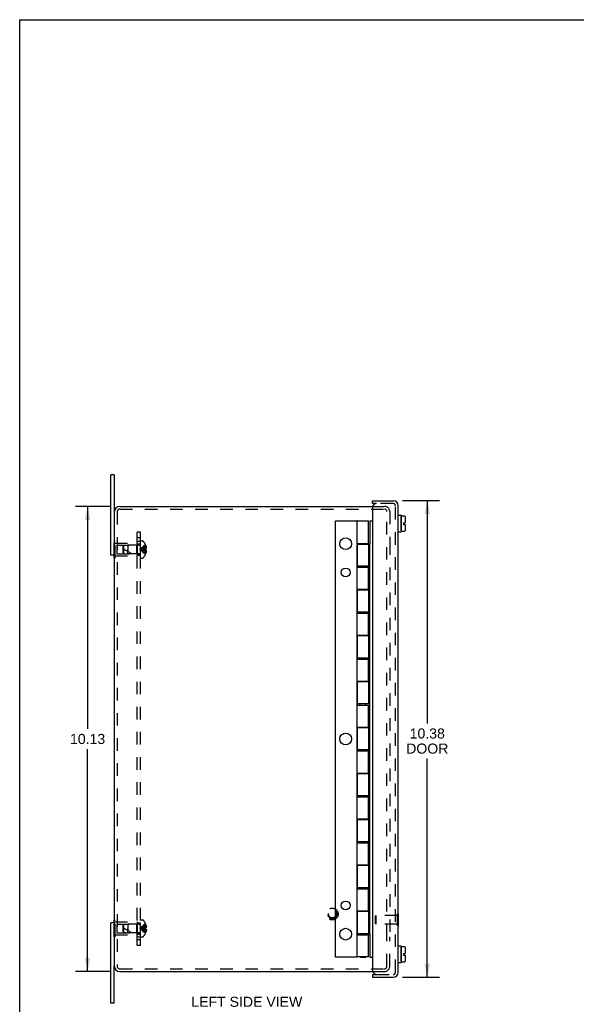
# Model space of a CAD drawing. Header units: inches. Extents: x 0 to 49.8, y 0 to 32.2.
# Tile 2 of 6: x 0 to 12.1, y 10.8 to 32.2. Entities that reach past the tile are written whole.
import ezdxf

# ---------------------------------------------------------------- set-up
doc = ezdxf.new("R2010")
doc.units = ezdxf.units.IN
doc.header["$LTSCALE"] = 2.736585
doc.header["$MEASUREMENT"] = 0
doc.linetypes.add('HIDDEN', pattern=[0.2, 0.1, -0.1])
doc.layers.get('0').update_dxf_attribs({"linetype": 'CONTINUOUS'})
for name, color, linetype in [('DEFAULT_2', 8, 'HIDDEN'), ('DIMENSIONS', 7, 'CONTINUOUS'), ('DOOR_ASSEMBLY', 7, 'CONTINUOUS'), ('SUBPANEL', 7, 'CONTINUOUS')]:
    doc.layers.add(name, color=color, linetype=linetype)
doc.styles.get("Standard").update_dxf_attribs({"font": 'arial.ttf'})
doc.dimstyles.new('DIMSTYLE_1', dxfattribs={"dimtxt": 0.219512, "dimasz": 0.292683, "dimexe": 0.09, "dimexo": 0.07, "dimgap": 0.0375, "dimtad": 0, "dimtih": 1, "dimtoh": 1, "dimzin": 4, "dimdsep": 46, "dimtxsty": 'Standard', "dimblk": '_FILLED', "dimblk1": '_FILLED', "dimblk2": '_FILLED', "dimcen": 0.09, "dimazin": 1, "dimtfac": 1, "dimtdec": 3, "dimtofl": 0, "dimtmove": 0, "dimatfit": 3, "dimldrblk": '_FILLED', "dimfxl": 0, "dimtolj": 1, "dimtzin": 4, "dimarcsym": 0})

# ---------------------------------------------------------------- blocks, each defined once
blk = doc.blocks.new('_FILLED')
at = {"color": 0, "linetype": 'ByBlock'}
blk.add_solid([(0, 0), (-1, 0.2), (-1, -0.2)], dxfattribs=at)
blk = doc.blocks.new('*D1')
at = {"layer": 'DIMENSIONS', "color": 2, "linetype": 'Continuous'}
for p, q in [((8.339, 21.724), (9.144, 21.724)), ((8.88, 21.724), (8.88, 16.875)), ((8.88, 11.349), (8.88, 16.107)), ((8.339, 11.349), (9.144, 11.349))]:
    blk.add_line(p, q, dxfattribs=at)
at = {"layer": 'DIMENSIONS', "color": 2, "linetype": 'Continuous', "xscale": 0.2926829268, "yscale": 0.2926829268, "zscale": 0.2926829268}
for p, rotation in [((8.88, 21.724), 90), ((8.88, 11.349), 270)]:
    blk.add_blockref('_FILLED', p, dxfattribs=dict(at, rotation=rotation))
at = {"layer": 'DIMENSIONS', "color": 2, "linetype": 'Continuous', "insert": (8.88, 16.765), "char_height": 0.2195, "width": 0.91885, "attachment_point": 2, "line_spacing_factor": 0.9}
blk.add_mtext('10.38\\PDOOR', dxfattribs=at)
blk = doc.blocks.new('*D9')
at = {"layer": 'DIMENSIONS', "color": 2, "linetype": 'Continuous'}
for p, q in [((1.977, 21.599), (1.216, 21.599)), ((1.48, 21.599), (1.48, 16.756)), ((1.48, 11.474), (1.48, 16.317)), ((1.977, 11.474), (1.216, 11.474))]:
    blk.add_line(p, q, dxfattribs=at)
at = {"layer": 'DIMENSIONS', "color": 2, "linetype": 'Continuous', "xscale": 0.2926829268, "yscale": 0.2926829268, "zscale": 0.2926829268}
for p, rotation in [((1.48, 21.599), 90), ((1.48, 11.474), 270)]:
    blk.add_blockref('_FILLED', p, dxfattribs=dict(at, rotation=rotation))
at = {"layer": 'DIMENSIONS', "color": 2, "linetype": 'Continuous', "insert": (1.48, 16.646), "char_height": 0.2195, "width": 0.76707, "attachment_point": 2, "line_spacing_factor": 0.9}
blk.add_mtext('10.13', dxfattribs=at)

msp = doc.modelspace()

# ---------------------------------------------------------------- linework, layer by layer
at = {"color": 7, "linetype": 'Continuous'}
for p, q in [((0, 0), (0, 32.1951)), ((0, 32.1951), (49.7561, 32.1951)), ((2.0615, 22.2861), (1.9865, 22.2861)), ((2.0615, 22.2861), (2.0615, 21.4786)), ((2.0615, 20.5361), (1.9865, 20.5361)), ((2.0565, 20.481), (2.0565, 20.5361)), ((2.0565, 20.481), (2.0615, 20.481)), ((2.0615, 12.5361), (1.9865, 12.5361)), ((2.0565, 12.5913), (2.0615, 12.5913)), ((2.0565, 12.5361), (2.0565, 12.5913)), ((2.0615, 10.7861), (2.0615, 11.5936)), ((2.0615, 10.7861), (1.9865, 10.7861))]:
    msp.add_line(p, q, dxfattribs=at)
at = {"color": 3, "linetype": 'Continuous'}
for p, q in [((1.9865, 20.5361), (1.9865, 22.2861)), ((2.0615, 21.4786), (2.0615, 11.5936)), ((2.1815, 21.5986), (7.69, 21.5986)), ((1.9865, 10.7861), (1.9865, 12.5361)), ((2.1815, 11.4736), (7.69, 11.4736))]:
    msp.add_line(p, q, dxfattribs=at)
for centre, start, end in [((2.1815, 21.4786), 90, 180), ((2.1815, 11.5936), 180, 270)]:
    msp.add_arc(centre, 0.12, start, end, dxfattribs=at)
at = {"layer": 'DEFAULT_2', "color": 8, "linetype": 'HIDDEN'}
for p, q in [((2.1215, 21.4786), (2.1215, 11.5936)), ((2.1815, 21.5386), (7.9395, 21.5386)), ((7.69, 21.5986), (7.9395, 21.5986)), ((8.0015, 12.2299), (8.0015, 21.4866)), ((8.0615, 21.4866), (8.0615, 20.8197)), ((2.0565, 20.5361), (2.0565, 20.8413)), ((2.0565, 20.8413), (2.0775, 20.8413)), ((2.0775, 20.481), (2.0775, 20.8413)), ((2.0775, 20.8011), (2.5565, 20.8011)), ((2.5565, 20.8011), (2.5565, 20.5211)), ((2.6315, 20.4746), (2.6315, 20.8476)), ((2.6315, 20.8476), (2.678, 20.8476)), ((8.0615, 20.8174), (8.0615, 12.2299)), ((2.0565, 20.7512), (2.0775, 20.7512)), ((2.119, 20.7561), (2.119, 20.5661)), ((2.119, 20.7561), (2.5465, 20.7561)), ((2.2565, 20.7351), (2.2664, 20.7461)), ((2.2565, 20.5871), (2.2565, 20.7351)), ((2.2565, 20.5871), (2.2664, 20.5762)), ((2.2664, 20.7461), (2.3565, 20.7551)), ((2.2664, 20.5762), (2.2664, 20.7461)), ((2.3565, 20.7551), (2.3565, 20.6611)), ((2.6033, 20.7551), (2.3565, 20.7551)), ((2.3565, 20.5671), (2.3565, 20.6611)), ((2.3565, 20.6611), (2.3565, 20.6191)), ((2.5465, 20.7561), (2.5565, 20.7661)), ((2.5465, 20.7561), (2.5465, 20.5661)), ((2.6802, 20.6697), (2.6597, 20.667)), ((2.7011, 20.6722), (2.68, 20.6697)), ((2.7227, 20.6745), (2.7009, 20.6722)), ((2.7448, 20.6766), (2.7223, 20.6745)), ((2.7448, 20.6456), (2.7223, 20.6478)), ((2.7448, 20.7606), (2.7444, 20.7604)), ((2.7444, 20.7604), (2.7448, 20.7594)), ((2.7444, 20.6766), (2.7445, 20.674)), ((2.7448, 20.6766), (2.7444, 20.6766)), ((2.7448, 20.6456), (2.7444, 20.6457)), ((2.7448, 20.7594), (2.7448, 20.6766)), ((2.7448, 20.7296), (2.7549, 20.7296)), ((2.7448, 20.696), (2.7598, 20.696)), ((2.7448, 20.6766), (2.7549, 20.6766)), ((2.7448, 20.6456), (2.7448, 20.5629)), ((2.7549, 20.6456), (2.7448, 20.6456)), ((2.7448, 20.6262), (2.7598, 20.6262)), ((2.7448, 20.5926), (2.7549, 20.5926)), ((2.0565, 20.5711), (2.0775, 20.5711)), ((2.0615, 20.481), (2.0775, 20.481)), ((2.0775, 20.5211), (2.5565, 20.5211)), ((2.119, 20.5661), (2.5465, 20.5661)), ((2.2664, 20.5762), (2.3565, 20.5671)), ((2.6033, 20.5671), (2.3565, 20.5671)), ((2.5465, 20.5661), (2.5565, 20.5561)), ((2.6315, 20.4746), (2.678, 20.4746)), ((2.7448, 20.5629), (2.7444, 20.5619)), ((2.7444, 20.5619), (2.7448, 20.5616)), ((2.0565, 12.231), (2.0565, 12.5361)), ((2.0565, 12.5012), (2.0775, 12.5012)), ((2.0615, 12.5913), (2.0775, 12.5913)), ((2.0775, 12.231), (2.0775, 12.5913)), ((2.0775, 12.5511), (2.5565, 12.5511)), ((2.119, 12.5061), (2.5465, 12.5061)), ((2.119, 12.5061), (2.119, 12.3161)), ((2.2565, 12.4851), (2.2664, 12.4961)), ((2.2565, 12.3371), (2.2565, 12.4851)), ((2.2664, 12.4961), (2.3565, 12.5051)), ((2.2664, 12.3262), (2.2664, 12.4961)), ((2.6033, 12.5051), (2.3565, 12.5051)), ((2.3565, 12.5051), (2.3565, 12.4111)), ((2.5465, 12.5061), (2.5565, 12.5161)), ((2.5465, 12.5061), (2.5465, 12.3161)), ((2.5565, 12.5511), (2.5565, 12.2711)), ((2.6315, 12.5976), (2.678, 12.5976)), ((2.6315, 12.2246), (2.6315, 12.5976)), ((2.7448, 12.5106), (2.7444, 12.5104)), ((2.7444, 12.5104), (2.7448, 12.5094)), ((2.7448, 12.5094), (2.7448, 12.4266)), ((2.7448, 12.4796), (2.7549, 12.4796)), ((2.7448, 12.446), (2.7598, 12.446)), ((2.0565, 12.3211), (2.0775, 12.3211)), ((2.0565, 12.231), (2.0775, 12.231)), ((2.0775, 12.2711), (2.5565, 12.2711)), ((2.119, 12.3161), (2.5465, 12.3161)), ((2.2565, 12.3371), (2.2664, 12.3262)), ((2.2664, 12.3262), (2.3565, 12.3171)), ((2.3565, 12.4111), (2.3565, 12.3691)), ((2.3565, 12.3171), (2.3565, 12.4111)), ((2.6033, 12.3171), (2.3565, 12.3171)), ((2.5465, 12.3161), (2.5565, 12.3061)), ((2.6315, 12.2246), (2.678, 12.2246)), ((2.6802, 12.4197), (2.6597, 12.417)), ((2.7011, 12.4222), (2.68, 12.4197)), ((2.7227, 12.4245), (2.7009, 12.4222)), ((2.7448, 12.4266), (2.7223, 12.4245)), ((2.7448, 12.3956), (2.7223, 12.3978)), ((2.7448, 12.4266), (2.7444, 12.4266)), ((2.7444, 12.3957), (2.7445, 12.3982)), ((2.7448, 12.3956), (2.7444, 12.3957)), ((2.7448, 12.3129), (2.7444, 12.3119)), ((2.7444, 12.3119), (2.7448, 12.3116)), ((2.7448, 12.4266), (2.7549, 12.4266)), ((2.7549, 12.3956), (2.7448, 12.3956)), ((2.7448, 12.3956), (2.7448, 12.3129)), ((2.7448, 12.3762), (2.7598, 12.3762)), ((2.7448, 12.3426), (2.7549, 12.3426)), ((8.0015, 11.5856), (8.0015, 12.2298)), ((8.0615, 11.5856), (8.0615, 12.2298)), ((2.1815, 11.5336), (7.9395, 11.5336)), ((7.69, 11.4736), (7.9495, 11.4736)), ((7.9395, 11.5336), (7.9495, 11.5336))]:
    msp.add_line(p, q, dxfattribs=at)
for points in [[(2.7444, 20.7604), (2.7223, 20.7467), (2.7009, 20.7319), (2.68, 20.7159), (2.6597, 20.6988), (2.6399, 20.6805), (2.6208, 20.6611)], [(2.7448, 20.7296), (2.7227, 20.7202), (2.7011, 20.71), (2.6802, 20.6989), (2.6598, 20.6871), (2.64, 20.6745), (2.6208, 20.6611)], [(2.7448, 20.696), (2.7227, 20.6912), (2.7011, 20.686), (2.6802, 20.6804), (2.6598, 20.6744), (2.64, 20.668), (2.6208, 20.6611)], [(2.6598, 20.667), (2.64, 20.6642), (2.6208, 20.6611)], [(2.6597, 20.667), (2.6399, 20.6642), (2.6208, 20.6611)], [(2.7444, 20.5619), (2.7223, 20.5756), (2.7009, 20.5904), (2.68, 20.6064), (2.6597, 20.6235), (2.6399, 20.6418), (2.6208, 20.6611)], [(2.7448, 20.5926), (2.7227, 20.6021), (2.7011, 20.6123), (2.6802, 20.6233), (2.6598, 20.6352), (2.64, 20.6478), (2.6208, 20.6611)], [(2.7448, 20.6262), (2.7227, 20.6311), (2.7011, 20.6363), (2.6802, 20.6419), (2.6598, 20.6479), (2.64, 20.6543), (2.6208, 20.6611)], [(2.7227, 20.6478), (2.7009, 20.6501), (2.68, 20.6526), (2.6597, 20.6553), (2.6399, 20.6581), (2.6208, 20.6611)], [(2.7011, 20.6501), (2.6802, 20.6526), (2.6598, 20.6553), (2.64, 20.6581), (2.6208, 20.6611)], [(2.7448, 20.6611), (2.7448, 20.6637), (2.7448, 20.6663), (2.7447, 20.6689), (2.7446, 20.6715), (2.7445, 20.674), (2.7444, 20.6766)], [(2.7444, 20.6457), (2.7445, 20.6482), (2.7446, 20.6508), (2.7447, 20.6534), (2.7448, 20.656), (2.7448, 20.6586), (2.7448, 20.6611)], [(2.7446, 20.6715), (2.7447, 20.6689), (2.7448, 20.6663)], [(2.7448, 20.656), (2.7447, 20.6534), (2.7446, 20.6508)], [(2.7549, 20.7296), (2.7558, 20.7255), (2.7567, 20.7213), (2.7574, 20.717), (2.7581, 20.7128), (2.7586, 20.7086), (2.7591, 20.7044), (2.7595, 20.7002), (2.7598, 20.696)], [(2.7598, 20.696), (2.7595, 20.6937), (2.7591, 20.6914), (2.7587, 20.689), (2.7581, 20.6866), (2.7575, 20.6842), (2.7567, 20.6817), (2.7559, 20.6792), (2.7549, 20.6766)], [(2.7549, 20.6456), (2.7559, 20.6431), (2.7567, 20.6405), (2.7575, 20.6381), (2.7581, 20.6356), (2.7587, 20.6333), (2.7591, 20.6309), (2.7595, 20.6286), (2.7598, 20.6262)], [(2.7598, 20.6262), (2.7595, 20.6221), (2.7591, 20.6179), (2.7586, 20.6137), (2.7581, 20.6095), (2.7574, 20.6052), (2.7567, 20.601), (2.7558, 20.5968), (2.7549, 20.5926)], [(2.7444, 12.5104), (2.7223, 12.4967), (2.7009, 12.4819), (2.68, 12.4659), (2.6597, 12.4488), (2.6399, 12.4305), (2.6208, 12.4111)], [(2.7448, 12.4796), (2.7227, 12.4702), (2.7011, 12.46), (2.6802, 12.4489), (2.6598, 12.4371), (2.64, 12.4245), (2.6208, 12.4111)], [(2.7448, 12.446), (2.7227, 12.4412), (2.7011, 12.436), (2.6802, 12.4304), (2.6598, 12.4244), (2.64, 12.418), (2.6208, 12.4111)], [(2.7549, 12.4796), (2.7558, 12.4755), (2.7567, 12.4713), (2.7574, 12.467), (2.7581, 12.4628), (2.7586, 12.4586), (2.7591, 12.4544), (2.7595, 12.4502), (2.7598, 12.446)], [(2.7598, 12.446), (2.7595, 12.4437), (2.7591, 12.4414), (2.7587, 12.439), (2.7581, 12.4366), (2.7575, 12.4342), (2.7567, 12.4317), (2.7559, 12.4292), (2.7549, 12.4266)], [(2.6598, 12.417), (2.64, 12.4142), (2.6208, 12.4111)], [(2.6597, 12.417), (2.6399, 12.4142), (2.6208, 12.4111)], [(2.7448, 12.3426), (2.7227, 12.3521), (2.7011, 12.3623), (2.6802, 12.3733), (2.6598, 12.3852), (2.64, 12.3978), (2.6208, 12.4111)], [(2.7444, 12.3119), (2.7223, 12.3256), (2.7009, 12.3404), (2.68, 12.3564), (2.6597, 12.3735), (2.6399, 12.3918), (2.6208, 12.4111)], [(2.7227, 12.3978), (2.7009, 12.4001), (2.68, 12.4026), (2.6597, 12.4053), (2.6399, 12.4081), (2.6208, 12.4111)], [(2.7011, 12.4001), (2.6802, 12.4026), (2.6598, 12.4053), (2.64, 12.4081), (2.6208, 12.4111)], [(2.7448, 12.3762), (2.7227, 12.3811), (2.7011, 12.3863), (2.6802, 12.3919), (2.6598, 12.3979), (2.64, 12.4043), (2.6208, 12.4111)], [(2.7444, 12.4266), (2.7445, 12.424), (2.7446, 12.4215), (2.7447, 12.4189), (2.7448, 12.4163), (2.7448, 12.4137), (2.7448, 12.4111)], [(2.7448, 12.4111), (2.7448, 12.4086), (2.7448, 12.406), (2.7447, 12.4034), (2.7446, 12.4008), (2.7445, 12.3982), (2.7444, 12.3957)], [(2.7448, 12.4163), (2.7447, 12.4189), (2.7446, 12.4215)], [(2.7446, 12.4008), (2.7447, 12.4034), (2.7448, 12.406)], [(2.7549, 12.3956), (2.7559, 12.3931), (2.7567, 12.3905), (2.7575, 12.3881), (2.7581, 12.3856), (2.7587, 12.3833), (2.7591, 12.3809), (2.7595, 12.3786), (2.7598, 12.3762)], [(2.7598, 12.3762), (2.7595, 12.3721), (2.7591, 12.3679), (2.7586, 12.3637), (2.7581, 12.3595), (2.7574, 12.3552), (2.7567, 12.351), (2.7558, 12.3468), (2.7549, 12.3426)]]:
    msp.add_lwpolyline(points, dxfattribs=at)
for radius in [0.128, 0.0981, 0.094, 0.084]:
    msp.add_circle((6.8115, 12.7236), radius, dxfattribs=at)
for centre, radius, start, end in [((2.1815, 21.4786), 0.06, 90, 180), ((7.9495, 21.4866), 0.112, 0, 90), ((7.9495, 21.4866), 0.052, 0, 90), ((2.678, 20.8276), 0.02, 43.5138, 90), ((2.5026, 20.6611), 0.2618, 22.36129, 43.5138), ((2.0863, 20.1159), 0.5712, 52.18624, 72.66464), ((2.6033, 20.7833), 0.0282, 270, 360), ((2.5026, 20.6611), 0.2614, 15.19411, 22.08938), ((2.5026, 20.6611), 0.2614, 337.91062, 344.80589), ((2.6033, 20.5389), 0.0282, 0, 90), ((2.678, 20.4946), 0.02, 270, 316.4862), ((2.5026, 20.6611), 0.2618, 316.4862, 337.63871), ((2.6033, 12.5333), 0.0282, 270, 360), ((2.678, 12.5776), 0.02, 43.5138, 90), ((2.5026, 12.4111), 0.2618, 22.36129, 43.5138), ((2.5026, 12.4111), 0.2614, 15.19411, 22.08938), ((2.0863, 11.8659), 0.5712, 52.18624, 72.66464), ((2.6033, 12.2889), 0.0282, 0, 90), ((2.678, 12.2446), 0.02, 270, 316.4862), ((2.5026, 12.4111), 0.2618, 316.4862, 337.63871), ((2.5026, 12.4111), 0.2614, 337.91062, 344.80589), ((2.1815, 11.5936), 0.06, 180, 270), ((7.9495, 11.5856), 0.112, 270, 360), ((7.9495, 11.5856), 0.052, 270, 360)]:
    msp.add_arc(centre, radius, start, end, dxfattribs=at)
at = {"layer": 'DOOR_ASSEMBLY', "color": 7, "linetype": 'Continuous'}
for p, q in [((7.6865, 21.6636), (7.6865, 21.7236)), ((7.7765, 21.6636), (7.6865, 21.6636)), ((6.8837, 11.7861), (6.8837, 21.2861)), ((6.8837, 21.2861), (7.3464, 21.2861)), ((7.3547, 21.2811), (7.3417, 21.2811)), ((7.3464, 21.2861), (7.3464, 21.2811)), ((7.4162, 21.2811), (7.4162, 21.2861)), ((7.4162, 21.2861), (7.5392, 21.2861)), ((7.5392, 21.2811), (7.5392, 21.2861)), ((7.6289, 21.2861), (7.6289, 20.7781)), ((7.6289, 21.2861), (7.6865, 21.2861)), ((8.2465, 21.4046), (8.309, 21.4046)), ((8.309, 21.4046), (8.309, 21.0426)), ((8.309, 21.2966), (8.314, 21.2966)), ((8.314, 21.0716), (8.314, 21.3756)), ((8.329, 21.3906), (8.382, 21.3906)), ((8.364, 21.2401), (8.364, 21.2071)), ((8.364, 21.2401), (8.397, 21.2401)), ((8.397, 21.3756), (8.397, 21.2401)), ((8.2465, 21.0426), (8.309, 21.0426)), ((8.309, 21.1506), (8.314, 21.1506)), ((8.329, 21.0566), (8.382, 21.0566)), ((8.364, 21.2071), (8.397, 21.2071)), ((8.397, 21.2071), (8.397, 21.0716)), ((7.3448, 20.7941), (7.3448, 20.2741)), ((7.3448, 20.7941), (7.3547, 20.7941)), ((7.4162, 20.7781), (7.4162, 20.7941)), ((7.5392, 20.7781), (7.5392, 20.7941)), ((7.6289, 20.7781), (7.6007, 20.7781)), ((7.6289, 20.2981), (7.6289, 20.7782)), ((7.3448, 20.2741), (7.3547, 20.2741)), ((7.4162, 20.2741), (7.4162, 20.2981)), ((7.5392, 20.2741), (7.5392, 20.2981)), ((7.6289, 20.2981), (7.6007, 20.2981)), ((7.6289, 12.7781), (7.6289, 20.2981)), ((7.3448, 19.7941), (7.3448, 19.2741)), ((7.3448, 19.7941), (7.3547, 19.7941)), ((7.4162, 19.7781), (7.4162, 19.7941)), ((7.5392, 19.7781), (7.5392, 19.7941)), ((7.6289, 19.7781), (7.6007, 19.7781)), ((7.4162, 19.2741), (7.4162, 19.2981)), ((7.5392, 19.2741), (7.5392, 19.2981)), ((7.6289, 19.2981), (7.6007, 19.2981)), ((7.3448, 19.2741), (7.3547, 19.2741)), ((7.3448, 18.7941), (7.3448, 18.2741)), ((7.3448, 18.7941), (7.3547, 18.7941)), ((7.4162, 18.7781), (7.4162, 18.7941)), ((7.5392, 18.7781), (7.5392, 18.7941)), ((7.6289, 18.7781), (7.6007, 18.7781)), ((7.3448, 18.2741), (7.3547, 18.2741)), ((7.4162, 18.2741), (7.4162, 18.2981)), ((7.5392, 18.2741), (7.5392, 18.2981)), ((7.6289, 18.2981), (7.6007, 18.2981)), ((7.3448, 17.7941), (7.3547, 17.7941)), ((7.3448, 17.7941), (7.3448, 17.2741)), ((7.4162, 17.7781), (7.4162, 17.7941)), ((7.5392, 17.7781), (7.5392, 17.7941)), ((7.6289, 17.7781), (7.6007, 17.7781)), ((7.3448, 17.2741), (7.3547, 17.2741)), ((7.4162, 17.2741), (7.4162, 17.2981)), ((7.5392, 17.2741), (7.5392, 17.2981)), ((7.6289, 17.2981), (7.6007, 17.2981)), ((7.3448, 16.7941), (7.3547, 16.7941)), ((7.3448, 16.7941), (7.3448, 16.2741)), ((7.4162, 16.7781), (7.4162, 16.7941)), ((7.5392, 16.7781), (7.5392, 16.7941)), ((7.6289, 16.7781), (7.6007, 16.7781)), ((7.4162, 16.2741), (7.4162, 16.2981)), ((7.5392, 16.2741), (7.5392, 16.2981)), ((7.6289, 16.2981), (7.6007, 16.2981)), ((7.3448, 16.2741), (7.3547, 16.2741)), ((7.3448, 15.7941), (7.3547, 15.7941)), ((7.3448, 15.7941), (7.3448, 15.2741)), ((7.4162, 15.7781), (7.4162, 15.7941)), ((7.5392, 15.7781), (7.5392, 15.7941)), ((7.6289, 15.7781), (7.6007, 15.7781)), ((7.3448, 15.2741), (7.3547, 15.2741)), ((7.4162, 15.2741), (7.4162, 15.2981)), ((7.5392, 15.2741), (7.5392, 15.2981)), ((7.6289, 15.2981), (7.6007, 15.2981)), ((7.3448, 14.7941), (7.3547, 14.7941)), ((7.3448, 14.7941), (7.3448, 14.2741)), ((7.4162, 14.7781), (7.4162, 14.7941)), ((7.5392, 14.7781), (7.5392, 14.7941)), ((7.6289, 14.7781), (7.6007, 14.7781)), ((7.3448, 14.2741), (7.3547, 14.2741)), ((7.4162, 14.2741), (7.4162, 14.2981)), ((7.5392, 14.2741), (7.5392, 14.2981)), ((7.6289, 14.2981), (7.6007, 14.2981)), ((7.3448, 13.7941), (7.3547, 13.7941)), ((7.3448, 13.7941), (7.3448, 13.2741)), ((7.4162, 13.7781), (7.4162, 13.7941)), ((7.5392, 13.7781), (7.5392, 13.7941)), ((7.6289, 13.7781), (7.6007, 13.7781)), ((7.4162, 13.2741), (7.4162, 13.2981)), ((7.5392, 13.2741), (7.5392, 13.2981)), ((7.6289, 13.2981), (7.6007, 13.2981)), ((7.3448, 13.2741), (7.3547, 13.2741)), ((7.3448, 12.7941), (7.3547, 12.7941)), ((7.3448, 12.7941), (7.3448, 12.2741)), ((7.4162, 12.7781), (7.4162, 12.7941)), ((7.5392, 12.7781), (7.5392, 12.7941)), ((7.6289, 12.7781), (7.6007, 12.7781)), ((7.6289, 12.2941), (7.6289, 12.7781)), ((8.2505, 12.7266), (8.2465, 12.7266)), ((8.2505, 12.4706), (8.2505, 12.7266)), ((8.2505, 12.4706), (8.2465, 12.4706)), ((7.3448, 12.2741), (7.3547, 12.2741)), ((7.4162, 12.2741), (7.4162, 12.2941)), ((7.5392, 12.2741), (7.5392, 12.2941)), ((7.6007, 12.2941), (7.6289, 12.2941)), ((7.6289, 12.2941), (7.6289, 11.7861)), ((8.2465, 12.0296), (8.309, 12.0296)), ((8.309, 12.0296), (8.309, 11.6676)), ((8.329, 12.0156), (8.382, 12.0156)), ((7.3417, 11.7911), (7.3547, 11.7911)), ((7.3464, 11.7911), (7.3464, 11.7861)), ((7.4162, 11.7861), (7.4162, 11.7911)), ((7.5392, 11.7861), (7.5392, 11.7911)), ((8.309, 11.9216), (8.314, 11.9216)), ((8.314, 11.6966), (8.314, 12.0006)), ((8.364, 11.8651), (8.397, 11.8651)), ((8.364, 11.8651), (8.364, 11.8321)), ((8.364, 11.8321), (8.397, 11.8321)), ((8.397, 12.0006), (8.397, 11.8651)), ((8.397, 11.8321), (8.397, 11.6966)), ((7.3464, 11.7861), (6.8837, 11.7861)), ((7.4162, 11.7861), (7.5392, 11.7861)), ((7.6289, 11.7861), (7.6865, 11.7861)), ((8.2465, 11.6676), (8.309, 11.6676)), ((8.309, 11.7756), (8.314, 11.7756)), ((8.329, 11.6816), (8.382, 11.6816)), ((7.6865, 11.4086), (7.7765, 11.4086)), ((7.6865, 11.4086), (7.6865, 11.3486))]:
    msp.add_line(p, q, dxfattribs=at)
at = {"layer": 'DOOR_ASSEMBLY', "color": 3, "linetype": 'Continuous'}
for p, q in [((7.6865, 21.7236), (8.1345, 21.7236)), ((7.6865, 21.5736), (7.6865, 11.4986)), ((8.2465, 11.4606), (8.2465, 21.6116)), ((7.3547, 20.7941), (7.3547, 21.2811)), ((7.3547, 21.2811), (7.6007, 21.2811)), ((7.6007, 20.7941), (7.6007, 21.2811)), ((7.3511, 20.7941), (7.3511, 20.2741)), ((7.3547, 20.7941), (7.6007, 20.7941)), ((7.3547, 20.7781), (7.3547, 20.2981)), ((7.3547, 20.7781), (7.6007, 20.7781)), ((7.6007, 20.7781), (7.6007, 20.2981)), ((7.6007, 20.2981), (7.3547, 20.2981)), ((7.3547, 19.7941), (7.3547, 20.2741)), ((7.3547, 20.2741), (7.6007, 20.2741)), ((7.6007, 19.7941), (7.6007, 20.2741)), ((7.3511, 19.7941), (7.3511, 19.2741)), ((7.3547, 19.7941), (7.6007, 19.7941)), ((7.3547, 19.7781), (7.3547, 19.2981)), ((7.6007, 19.7781), (7.3547, 19.7781)), ((7.6007, 19.7781), (7.6007, 19.2981)), ((7.6007, 19.2981), (7.3547, 19.2981)), ((7.3547, 18.7941), (7.3547, 19.2741)), ((7.3547, 19.2741), (7.6007, 19.2741)), ((7.6007, 18.7941), (7.6007, 19.2741)), ((7.3511, 18.7941), (7.3511, 18.2741)), ((7.3547, 18.7941), (7.6007, 18.7941)), ((7.3547, 18.7781), (7.3547, 18.2981)), ((7.6007, 18.7781), (7.3547, 18.7781)), ((7.6007, 18.7781), (7.6007, 18.2981)), ((7.6007, 18.2981), (7.3547, 18.2981)), ((7.3547, 18.2741), (7.6007, 18.2741)), ((7.3547, 17.7941), (7.3547, 18.2741)), ((7.6007, 17.7941), (7.6007, 18.2741)), ((7.3511, 17.7941), (7.3511, 17.2741)), ((7.3547, 17.7941), (7.6007, 17.7941)), ((7.6007, 17.7781), (7.3547, 17.7781)), ((7.3547, 17.7781), (7.3547, 17.2981)), ((7.6007, 17.7781), (7.6007, 17.2981)), ((7.6007, 17.2981), (7.3547, 17.2981)), ((7.3547, 17.2741), (7.6007, 17.2741)), ((7.3547, 16.7941), (7.3547, 17.2741)), ((7.6007, 16.7941), (7.6007, 17.2741)), ((7.3511, 16.7941), (7.3511, 16.2741)), ((7.3547, 16.7941), (7.6007, 16.7941)), ((7.6007, 16.7781), (7.3547, 16.7781)), ((7.3547, 16.7781), (7.3547, 16.2981)), ((7.6007, 16.7781), (7.6007, 16.2981)), ((7.6007, 16.2981), (7.3547, 16.2981)), ((7.3547, 16.2741), (7.6007, 16.2741)), ((7.3547, 15.7941), (7.3547, 16.2741)), ((7.6007, 15.7941), (7.6007, 16.2741)), ((7.3511, 15.7941), (7.3511, 15.2741)), ((7.3547, 15.7941), (7.6007, 15.7941)), ((7.6007, 15.7781), (7.3547, 15.7781)), ((7.3547, 15.7781), (7.3547, 15.2981)), ((7.6007, 15.7781), (7.6007, 15.2981)), ((7.6007, 15.2981), (7.3547, 15.2981)), ((7.3547, 15.2741), (7.6007, 15.2741)), ((7.3547, 14.7941), (7.3547, 15.2741)), ((7.6007, 14.7941), (7.6007, 15.2741)), ((7.3511, 14.7941), (7.3511, 14.2741)), ((7.3547, 14.7941), (7.6007, 14.7941)), ((7.6007, 14.7781), (7.3547, 14.7781)), ((7.3547, 14.7781), (7.3547, 14.2981)), ((7.6007, 14.7781), (7.6007, 14.2981)), ((7.6007, 14.2981), (7.3547, 14.2981)), ((7.3547, 14.2741), (7.6007, 14.2741)), ((7.3547, 13.7941), (7.3547, 14.2741)), ((7.6007, 13.7941), (7.6007, 14.2741)), ((7.3511, 13.7941), (7.3511, 13.2741)), ((7.3547, 13.7941), (7.6007, 13.7941)), ((7.6007, 13.7781), (7.3547, 13.7781)), ((7.3547, 13.7781), (7.3547, 13.2981)), ((7.6007, 13.7781), (7.6007, 13.2981)), ((7.6007, 13.2981), (7.3547, 13.2981)), ((7.3547, 13.2741), (7.6007, 13.2741)), ((7.3547, 12.7941), (7.3547, 13.2741)), ((7.6007, 12.7941), (7.6007, 13.2741)), ((7.3511, 12.7941), (7.3511, 12.2741)), ((7.3547, 12.7941), (7.6007, 12.7941)), ((7.6007, 12.7781), (7.3547, 12.7781)), ((7.3547, 12.7781), (7.3547, 12.2941)), ((7.6007, 12.7781), (7.6007, 12.2941)), ((7.6007, 12.2941), (7.3547, 12.2941)), ((7.3547, 12.2741), (7.6007, 12.2741)), ((7.3547, 11.7911), (7.3547, 12.2741)), ((7.6007, 11.7911), (7.6007, 12.2741)), ((7.6007, 11.7911), (7.3547, 11.7911)), ((7.6865, 11.3486), (8.1345, 11.3486))]:
    msp.add_line(p, q, dxfattribs=at)
at = {"layer": 'DOOR_ASSEMBLY', "color": 8, "linetype": 'HIDDEN'}
for p, q in [((8.1345, 21.6636), (7.7765, 21.6636)), ((8.1865, 11.4606), (8.1865, 21.6116)), ((7.7505, 12.6826), (7.7605, 12.6926)), ((7.7505, 12.5146), (7.7505, 12.6826)), ((8.2325, 12.6926), (7.7605, 12.6926)), ((7.7605, 12.6926), (7.7605, 12.5046)), ((8.2465, 12.7266), (8.2325, 12.7266)), ((8.2325, 12.4706), (8.2325, 12.7266)), ((7.7505, 12.5146), (7.7605, 12.5046)), ((8.2325, 12.5046), (7.7605, 12.5046)), ((8.2465, 12.4706), (8.2325, 12.4706)), ((7.7765, 11.4086), (8.1345, 11.4086))]:
    msp.add_line(p, q, dxfattribs=at)
at = {"layer": 'DOOR_ASSEMBLY', "color": 7, "linetype": 'Continuous'}
for centre, radius in [((7.1017, 20.7861), 0.128), ((7.1017, 20.1611), 0.0965), ((7.1017, 16.5361), 0.128), ((7.1017, 12.9111), 0.0965), ((7.1017, 12.2861), 0.128)]:
    msp.add_circle(centre, radius, dxfattribs=at)
at = {"layer": 'DOOR_ASSEMBLY', "color": 3, "linetype": 'Continuous'}
for centre, radius, start, end in [((7.7765, 21.5736), 0.09, 90, 180), ((8.1345, 21.6116), 0.112, 0, 90), ((7.7765, 11.4986), 0.09, 180, 270), ((8.1345, 11.4606), 0.112, 270, 360)]:
    msp.add_arc(centre, radius, start, end, dxfattribs=at)
at = {"layer": 'DOOR_ASSEMBLY', "color": 8, "linetype": 'HIDDEN'}
for centre, start, end in [((8.1345, 21.6116), 0, 90), ((8.1345, 11.4606), 270, 360)]:
    msp.add_arc(centre, 0.052, start, end, dxfattribs=at)
at = {"layer": 'DOOR_ASSEMBLY', "color": 7, "linetype": 'Continuous'}
for centre, start, end in [((8.329, 21.3756), 90, 180), ((8.382, 21.3756), 0, 90), ((8.329, 21.0716), 180, 270), ((8.382, 21.0716), 270, 360), ((8.329, 12.0006), 90, 180), ((8.382, 12.0006), 0, 90), ((8.329, 11.6966), 180, 270), ((8.382, 11.6966), 270, 360)]:
    msp.add_arc(centre, 0.015, start, end, dxfattribs=at)
at = {"layer": 'SUBPANEL', "color": 8, "linetype": 'HIDDEN'}
for p, q in [((2.5565, 12.0361), (2.5565, 21.0361)), ((2.6315, 21.0361), (2.5565, 21.0361)), ((2.6315, 12.0361), (2.6315, 21.0361)), ((2.6315, 20.9111), (2.5565, 20.9111)), ((2.5565, 20.8421), (2.6315, 20.8421)), ((2.5565, 20.7861), (2.6315, 20.7861)), ((2.5565, 20.7701), (2.6315, 20.7701)), ((2.5565, 20.5521), (2.6315, 20.5521)), ((2.5565, 20.5361), (2.6315, 20.5361)), ((2.5565, 12.5361), (2.6315, 12.5361)), ((2.5565, 12.5201), (2.6315, 12.5201)), ((2.5565, 12.3021), (2.6315, 12.3021)), ((2.5565, 12.2861), (2.6315, 12.2861)), ((2.5565, 12.2301), (2.6315, 12.2301)), ((2.6315, 12.1611), (2.5565, 12.1611)), ((2.6315, 12.0361), (2.5565, 12.0361))]:
    msp.add_line(p, q, dxfattribs=at)

# ---------------------------------------------------------------- texts
at = {"layer": 'DIMENSIONS', "color": 2, "linetype": 'Continuous', "insert": (4.948, 10.9235), "char_height": 0.219512, "width": 2.413818, "attachment_point": 2, "line_spacing_factor": 0.9}
msp.add_mtext('LEFT SIDE VIEW', dxfattribs=at)

# ---------------------------------------------------------------- dimensions: what is measured, and where the dimension line sits
at = {"layer": 'DIMENSIONS', "color": 2, "linetype": 'Continuous'}
dim = msp.add_linear_dim(base=(8.8801125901, 11.3486479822), p1=(8.2693442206, 21.7236479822), p2=(8.2693442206, 11.3486479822), angle=270, text='<>\\PDOOR', dimstyle='DIMSTYLE_1', dxfattribs=at)
dim.commit()
dim.dimension.update_dxf_attribs({"geometry": '*D1', "text_midpoint": (8.8801125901, 16.4909944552), "dimtype": 160})
dim = msp.add_linear_dim(base=(1.4796433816, 11.4736479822), p1=(2.046588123, 21.5986479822), p2=(2.046588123, 11.4736479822), angle=270, dimstyle='DIMSTYLE_1', dxfattribs=at)
dim.commit()
dim.dimension.update_dxf_attribs({"geometry": '*D9', "text_midpoint": (1.4889699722, 16.5349235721), "dimtype": 160})

doc.saveas('drawing.dxf')
